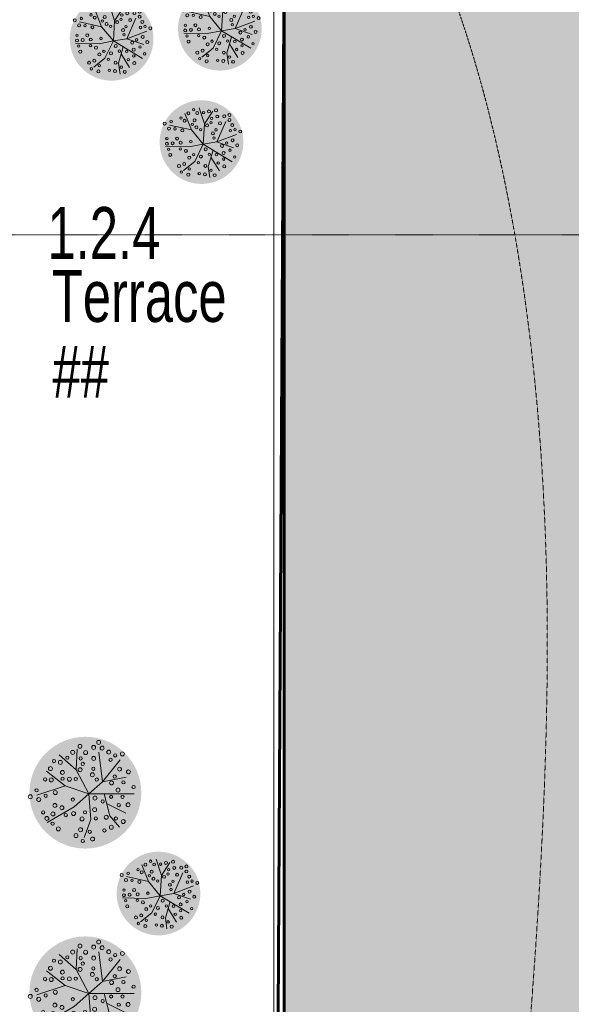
# Model space of a CAD drawing. Header units: millimetres. Extents: x -409347 to -76892, y 286088 to 1850972.
# Tile 226 of 256: x -262975 to -257661, y 997767 to 1007258. Entities that reach past the tile are written whole.
import ezdxf

# ---------------------------------------------------------------- set-up
doc = ezdxf.new("R2010")
doc.units = ezdxf.units.MM
doc.linetypes.add('DGN Style 2', pattern=[3.08948, 1.853688, -1.235792])
doc.linetypes.add('DGN Style 4', pattern=[4.946257, 2.471584, -1.235792, 0.003089, -1.235792])
for name, color, linetype, lineweight in [('A_BU_CONCRETE_S_FILL', 7, 'Continuous', 0), ('A_P_ERSC_TRE_A_X', 251, 'Continuous', 0), ('A_P_WAND_BET_A_X', 25, 'Continuous', 0), ('A_P_WAND_BET_V_X', 131, 'DGN Style 2', 0), ('A_P_WAND_BET_X_X', 251, 'Continuous', 30), ('W_TEXT1', 251, 'Continuous', 13), ('X_SCHRAFFUR 3', 65, 'Continuous', 0), ('Y_MENSCHEN (VOR GLAS)', 30, 'Continuous', 0), ('Z_RAUMSTEMPEL', 251, 'Continuous', 0)]:
    doc.layers.add(name, color=color, linetype=linetype, lineweight=lineweight)
doc.layers.add('A_P_ACHS_HAR_X_X', color=70, linetype='DGN Style 4', lineweight=0, transparency=0.7)
doc.styles.add('HPP200-25', font='arial.ttf', dxfattribs={"width": 0.7, "height": 0.5})

# ---------------------------------------------------------------- blocks, each defined once
blk = doc.blocks.new('*U290')
at = {"layer": 'X_SCHRAFFUR 3', "transparency": 33554534}
h = blk.add_hatch(color=256, dxfattribs=at)
edge = h.paths.add_edge_path()
edge.add_arc((0.0054, 0), 0.5388, 0, 360)
at = {"layer": 'Y_MENSCHEN (VOR GLAS)', "transparency": 33554534, "flags": 128}
for points in [[(0.0391, -0.0116), (-0.0821, 0.2196), (-0.0748, 0.4193)], [(0.1718, 0.1031), (0.1356, 0.3914)], [(-0.0821, 0.2196), (-0.2484, 0.3648)], [(0.0391, -0.0116), (0.1718, 0.1031), (0.3413, 0.3169)], [(0.0391, -0.0116), (-0.1881, 0.0666), (-0.3682, 0.2073)], [(0.1718, 0.1031), (0.3972, 0.1506)], [(-0.1881, 0.0666), (-0.4623, -0.024)], [(0.0391, -0.0116), (-0.1022, -0.137), (-0.3632, -0.2877)], [(0.0391, -0.0116), (0.0587, -0.2588), (-0.0054, -0.4322)], [(0.0391, -0.0116), (0.4749, -0.0116)], [(0.1852, -0.0116), (0.242, -0.2237), (0.3334, -0.3336)], [(0.2098, -0.1036), (0.3937, -0.1976)]]:
    blk.add_lwpolyline(points, dxfattribs=at)
at = {"layer": 'Y_MENSCHEN (VOR GLAS)', "transparency": 33554534}
for centre, radius in [((0.1334, 0.4851), 0.0191), ((-0.1163, 0.3883), 0.0191), ((-0.0464, 0.4467), 0.0191), ((0.0077, 0.3865), 0.0191), ((0.0854, 0.4362), 0.0191), ((0.1666, 0.4293), 0.0191), ((0.2312, 0.3909), 0.0191), ((0.3621, 0.3743), 0.0191), ((-0.2971, 0.3047), 0.0155), ((-0.2359, 0.2923), 0.0191), ((-0.1682, 0.3375), 0.0155), ((-0.0404, 0.3302), 0.0155), ((-0.0196, 0.2774), 0.0155), ((0.0854, 0.3298), 0.0191), ((0.248, 0.317), 0.0155), ((0.2924, 0.3591), 0.0155), ((-0.331, 0.2321), 0.0191), ((-0.2158, 0.1946), 0.0191), ((-0.0455, 0.2211), 0.0191), ((0.0728, 0.1722), 0.0191), ((0.0822, 0.2306), 0.0155), ((0.3348, 0.2267), 0.0191), ((0.4202, 0.2007), 0.0191), ((-0.3822, 0.1278), 0.0155), ((-0.3232, 0.1231), 0.0191), ((-0.2145, 0.1347), 0.0155), ((-0.1486, 0.13), 0.0191), ((-0.0874, 0.1322), 0.0155), ((0.115, 0.1266), 0.0155), ((0.2574, 0.0942), 0.0191), ((0.2888, 0.1556), 0.0155), ((0.3724, 0.0994), 0.0155), ((-0.4648, 0.023), 0.0155), ((-0.2841, 0.0014), 0.0191), ((0.3199, 0.0255), 0.0191), ((0.4695, 0.0542), 0.0155), ((-0.525, -0.0396), 0.0191), ((-0.4438, -0.0667), 0.0191), ((-0.3769, -0.0299), 0.0155), ((-0.1152, -0.0667), 0.0155), ((0.0981, -0.0516), 0.0191), ((0.1721, -0.0846), 0.0155), ((0.2539, -0.0403), 0.0155), ((0.363, -0.0412), 0.0155), ((-0.4009, -0.1906), 0.0155), ((-0.3073, -0.2053), 0.0191), ((-0.2885, -0.1234), 0.0191), ((-0.2207, -0.146), 0.0191), ((-0.1085, -0.2014), 0.0191), ((0.0024, -0.1894), 0.0155), ((0.0944, -0.1637), 0.0191), ((0.3271, -0.1195), 0.0155), ((0.417, -0.1171), 0.0191), ((-0.3656, -0.248), 0.0191), ((-0.3103, -0.2984), 0.0155), ((-0.1834, -0.2158), 0.0155), ((-0.0266, -0.2531), 0.0191), ((0.1061, -0.2485), 0.0155), ((0.2065, -0.2367), 0.0191), ((0.2993, -0.2492), 0.0155), ((0.3703, -0.2783), 0.0191), ((-0.2547, -0.3488), 0.0191), ((-0.041, -0.3571), 0.0191), ((0.0478, -0.3768), 0.0155), ((0.1894, -0.3637), 0.0155), ((0.2557, -0.3337), 0.0191), ((-0.0847, -0.414), 0.0191), ((-0.0196, -0.4662), 0.0155), ((0.0747, -0.4467), 0.0191)]:
    blk.add_circle(centre, radius, dxfattribs=at)
blk = doc.blocks.new('*U291')
at = {"layer": 'X_SCHRAFFUR 3', "transparency": 33554534}
h = blk.add_hatch(color=256, dxfattribs=at)
edge = h.paths.add_edge_path()
edge.add_arc((0.005, 0), 0.539, 0, 360)
at = {"layer": 'Y_MENSCHEN (VOR GLAS)', "transparency": 33554534, "flags": 128}
for points in [[(0.039, -0.012), (-0.082, 0.22), (-0.075, 0.419)], [(0.172, 0.103), (0.136, 0.391)], [(-0.082, 0.22), (-0.248, 0.365)], [(0.039, -0.012), (0.172, 0.103), (0.341, 0.317)], [(0.039, -0.012), (-0.188, 0.067), (-0.368, 0.207)], [(0.172, 0.103), (0.397, 0.151)], [(-0.188, 0.067), (-0.462, -0.024)], [(0.039, -0.012), (-0.102, -0.137), (-0.363, -0.288)], [(0.039, -0.012), (0.059, -0.259), (-0.005, -0.432)], [(0.039, -0.012), (0.475, -0.012)], [(0.185, -0.012), (0.242, -0.224), (0.333, -0.334)], [(0.21, -0.104), (0.394, -0.198)]]:
    blk.add_lwpolyline(points, dxfattribs=at)
at = {"layer": 'Y_MENSCHEN (VOR GLAS)', "transparency": 33554534}
for centre, radius in [((-0.116, 0.388), 0.0191), ((-0.046, 0.447), 0.0191), ((0.008, 0.387), 0.0191), ((0.085, 0.436), 0.0191), ((0.133, 0.485), 0.0191), ((0.167, 0.429), 0.0191), ((0.231, 0.391), 0.0191), ((0.362, 0.374), 0.0191), ((-0.297, 0.305), 0.0155), ((-0.236, 0.292), 0.0191), ((-0.168, 0.338), 0.0155), ((-0.04, 0.33), 0.0155), ((-0.02, 0.277), 0.0155), ((0.085, 0.33), 0.0191), ((0.248, 0.317), 0.0155), ((0.292, 0.359), 0.0155), ((-0.382, 0.128), 0.0155), ((-0.331, 0.232), 0.0191), ((-0.323, 0.123), 0.0191), ((-0.216, 0.195), 0.0191), ((-0.215, 0.135), 0.0155), ((-0.149, 0.13), 0.0191), ((-0.087, 0.132), 0.0155), ((-0.045, 0.221), 0.0191), ((0.073, 0.172), 0.0191), ((0.082, 0.231), 0.0155), ((0.115, 0.127), 0.0155), ((0.289, 0.156), 0.0155), ((0.335, 0.227), 0.0191), ((0.42, 0.201), 0.0191), ((-0.465, 0.023), 0.0155), ((-0.284, 0.001), 0.0191), ((0.257, 0.094), 0.0191), ((0.32, 0.026), 0.0191), ((0.372, 0.099), 0.0155), ((0.47, 0.054), 0.0155), ((-0.525, -0.04), 0.0191), ((-0.444, -0.067), 0.0191), ((-0.377, -0.03), 0.0155), ((-0.288, -0.123), 0.0191), ((-0.115, -0.067), 0.0155), ((0.098, -0.052), 0.0191), ((0.172, -0.085), 0.0155), ((0.254, -0.04), 0.0155), ((0.327, -0.119), 0.0155), ((0.363, -0.041), 0.0155), ((0.417, -0.117), 0.0191), ((-0.401, -0.191), 0.0155), ((-0.366, -0.248), 0.0191), ((-0.307, -0.205), 0.0191), ((-0.221, -0.146), 0.0191), ((-0.183, -0.216), 0.0155), ((-0.109, -0.201), 0.0191), ((-0.027, -0.253), 0.0191), ((0.002, -0.189), 0.0155), ((0.094, -0.164), 0.0191), ((0.106, -0.249), 0.0155), ((0.207, -0.237), 0.0191), ((0.299, -0.249), 0.0155), ((-0.31, -0.298), 0.0155), ((-0.255, -0.349), 0.0191), ((-0.041, -0.357), 0.0191), ((0.048, -0.377), 0.0155), ((0.189, -0.364), 0.0155), ((0.256, -0.334), 0.0191), ((0.37, -0.278), 0.0191), ((-0.085, -0.414), 0.0191), ((-0.02, -0.466), 0.0155), ((0.075, -0.447), 0.0191)]:
    blk.add_circle(centre, radius, dxfattribs=at)
blk = doc.blocks.new('*U292')
at = {"layer": 'A_P_ACHS_HAR_X_X', "ltscale": 0.000466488, "transparency": 33554477}
blk.add_line((45, 2.1795), (-45, 2.1795), dxfattribs=at)

msp = doc.modelspace()

# ---------------------------------------------------------------- hatches: boundary and pattern name
at = {"layer": 'A_BU_CONCRETE_S_FILL', "lineweight": 60, "true_color": 0x991b1e, "transparency": 33554470}
h = msp.add_hatch(color=244, dxfattribs=at)
h.dxf.hatch_style = 1
h.paths.add_polyline_path([(-255820.8, 1013678.1), (-262823.9, 1013678.1), (-262823.9, 1007874.7), (-260425.6, 1007874.7), (-260425.7, 990318.2), (-257780.8, 986602.9), (-257780.6, 981083.7), (-228220.1, 981083.7), (-228120.1, 989182.5), (-231070.8, 989182.5), (-231070.8, 994783.8), (-228270.8, 994783.8), (-228220.1, 1005607.6), (-233570.8, 1005591.9), (-233538.8, 986397.9), (-255789, 986567.1)])

# ---------------------------------------------------------------- linework, layer by layer
at = {"color": 244, "lineweight": 60, "true_color": 0x991b1e}
for points in [[(-289160.6, 979306), (-288960.6, 1007874.7), (-260425.6, 1007874.7), (-260525.7, 990318.2), (-257780.8, 986502.9), (-257715.9, 980983.7), (-228120.1, 980983.7), (-228020.2, 1038478.1), (-295476.7, 1038478.1), (-295276.7, 979306), (-289160.6, 979306)], [(-262661.2, 1013678.1), (-255820.8, 1013678.1), (-255789, 986482.5), (-233538.8, 986482.5), (-233570.8, 1005591.9), (-228220.1, 1005607.6), (-228270.8, 994783.8), (-231070.8, 994783.8), (-231070.8, 989182.5), (-228120.1, 989182.5), (-228220.1, 981083.7), (-257782.8, 981083.7), (-257780.8, 986602.9), (-260425.7, 990318.2), (-260425.7, 1007874.7), (-262823.9, 1007874.7), (-262823.9, 1013678.1)]]:
    msp.add_lwpolyline(points, dxfattribs=at)
at = {"layer": 'A_P_ERSC_TRE_A_X', "linetype": 'Continuous', "transparency": 33554559}
msp.add_line((-260425.7, 990318.2), (-260425.7, 1007874.7), dxfattribs=at)
at = {"layer": 'A_P_WAND_BET_A_X'}
for p, q in [((-260525.7, 1007874.7), (-260525.7, 990318.2)), ((-260425.7, 990318.2), (-260425.7, 1007874.7))]:
    msp.add_line(p, q, dxfattribs=at)
at = {"layer": 'A_P_WAND_BET_A_X', "ltscale": 0.01}
msp.add_3dface([(-409346.6, 1850971.6), (-87526.5, 1850971.6), (-87526.5, 286087.9), (-409346.6, 286087.9)], dxfattribs=at)
at = {"layer": 'A_P_WAND_BET_V_X'}
for points in [[(-393829.9, 1077375.2), (-393822.6, 942375.2), (-110928.6, 942390.4), (-110935.9, 1077390.4)], [(-393829.9, 1077375.2), (-393822.6, 942375.2), (-110928.6, 942390.4), (-110935.9, 1077390.4)], [(-393822.6, 1077390.4), (-393822.6, 942375.2), (-110935.9, 942375.2), (-110935.9, 1077390.4)]]:
    msp.add_3dface(points, dxfattribs=at)
at = {"layer": 'Y_MENSCHEN (VOR GLAS)', "linetype": 'DGN Style 2', "lineweight": 13}
msp.add_open_spline([(-287686.7, 1014478.1), (-284653.4, 1014535.1), (-283744.3, 1012859.3), (-284241.8, 1011321), (-280488, 1010823.3), (-274563.2, 1010823.3), (-268321.9, 1012044.9), (-262985.1, 1012044.9), (-258914.7, 1009556.4), (-257467.4, 1002090.8), (-258598.1, 992860.6), (-258598.1, 987657.3), (-253623.2, 987657.3), (-252983.3, 989882.5), (-253462.9, 992161.7)], degree=3, dxfattribs=at)

# ---------------------------------------------------------------- block references
at = {"layer": 'A_P_ACHS_HAR_X_X', "ltscale": 0.000466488, "transparency": 33554477, "xscale": 1000, "yscale": 1000, "zscale": 1000}
msp.add_blockref('*U292', (-263472.6, 1003006.3), dxfattribs=at)
at = {"layer": 'Y_MENSCHEN (VOR GLAS)', "transparency": 33554534, "xscale": 748.0005489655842, "yscale": 748.0005489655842, "zscale": 1000, "rotation": 328.9885237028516}
for p in [(-261049.5, 1007173.2), (-262092.3, 1007075.8), (-261226.4, 1006080.4), (-261640.5, 998836.6)]:
    msp.add_blockref('*U291', p, dxfattribs=at)
at = {"layer": 'Y_MENSCHEN (VOR GLAS)', "transparency": 33554534, "xscale": 1000, "yscale": 1000, "zscale": 1000}
for p in [(-262347.5, 999807), (-262347.5, 997882.4)]:
    msp.add_blockref('*U290', p, dxfattribs=at)

# ---------------------------------------------------------------- texts
at = {"layer": 'A_P_WAND_BET_X_X', "transparency": 33554534, "style": 'HPP200-25', "width": 0.7}
msp.add_text('##', height=500, dxfattribs=at).set_placement((-262659.1, 1003614.5))
at = {"layer": 'W_TEXT1', "transparency": 33554534, "style": 'HPP200-25', "width": 0.7}
msp.add_text('Terrace', height=500, dxfattribs=at).set_placement((-262665.5, 1004345))
at = {"layer": 'Z_RAUMSTEMPEL', "transparency": 33554534, "style": 'HPP200-25', "width": 0.7}
msp.add_text('1.2.4', height=500, dxfattribs=at).set_placement((-262707.3, 1004952.5))

doc.saveas('drawing.dxf')
